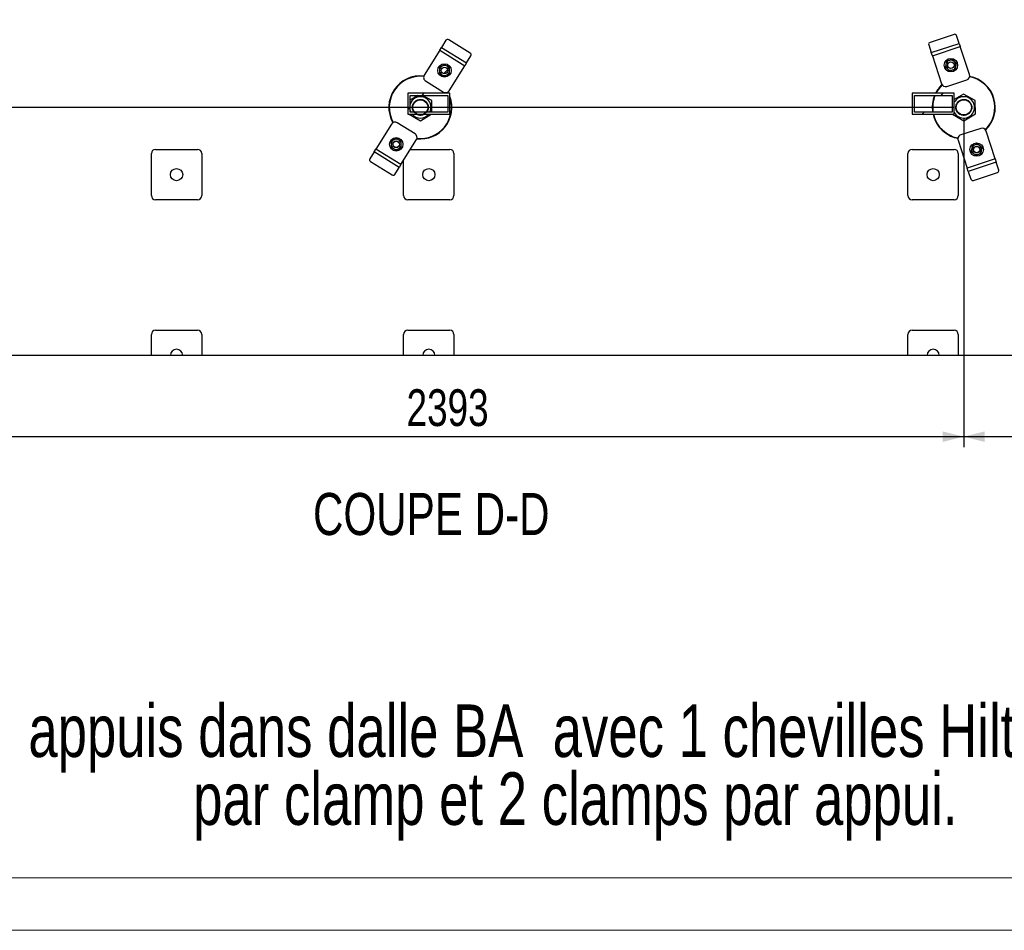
# Model space of a CAD drawing. Header units: millimetres. Extents: x 0 to 841, y 0 to 594.
# Tile 24 of 256: x 454 to 548, y 0 to 87. Entities that reach past the tile are written whole.
import ezdxf

# ---------------------------------------------------------------- set-up
doc = ezdxf.new("R2010")
doc.units = ezdxf.units.MM
for name, color, linetype in [('COTES', 1, 'Continuous'), ('NOTES', 6, 'Continuous'), ('TRAIT-FINS', 9, 'Continuous')]:
    doc.layers.add(name, color=color, linetype=linetype)
doc.layers.add('TRAIT-FORT', color=4, linetype='Continuous', lineweight=25)
doc.styles.add('SLDTEXTSTYLE0', font='TXT', dxfattribs={"width": 0.75})
doc.dimstyles.new('SLDDIMSTYLE0', dxfattribs={"dimtxt": 3.5, "dimasz": 2, "dimexe": 0, "dimexo": 0.0625, "dimgap": 0.875, "dimtad": 1, "dimdec": 0, "dimlfac": 25, "dimrnd": 1e-09, "dimzin": 12, "dimdsep": 46, "dimtxsty": 'SLDTEXTSTYLE0', "dimsah": 1, "dimcen": 0.09, "dimadec": 0, "dimazin": 3, "dimtfac": 1, "dimtdec": 0, "dimtofl": 0, "dimtmove": 0, "dimatfit": 3, "dimfxl": 1, "dimfrac": 2, "dimtolj": 1, "dimtzin": 12, "dimarcsym": 0})

# ---------------------------------------------------------------- blocks, each defined once
blk = doc.blocks.new('SW_NOTE_1')
at = {"layer": 'NOTES', "color": 0, "char_height": 5, "attachment_point": 2, "style": 'SLDTEXTSTYLE0'}
for s, insert in [('Fixation des appuis dans dalle BA  avec 1 chevilles Hilti HSA M16-137', (109.453, 6.445)), ('par clamp et 2 clamps par appui.', (111.76, -0.02))]:
    blk.add_mtext(s, dxfattribs=dict(at, insert=insert))
blk = doc.blocks.new('_D_27')
at = {"layer": 'COTES', "color": 1, "transparency": 16777216}
for p, q in [((503.787, 235.924), (404.187, 235.924)), ((405.187, 235.924), (405.187, 78.324)), ((543.107, 78.324), (404.187, 78.324))]:
    blk.add_line(p, q, dxfattribs=at)
for points in [[(405.187, 235.924), (404.687, 233.924), (405.687, 233.924)], [(405.187, 78.324), (405.687, 80.324), (404.687, 80.324)]]:
    blk.add_solid(points, dxfattribs=at)
at = {"layer": 'COTES', "color": 1, "transparency": 16777216, "insert": (400.675, 151.952), "char_height": 3.5, "attachment_point": 1, "rotation": 90, "style": 'SLDTEXTSTYLE0'}
blk.add_mtext('3940', dxfattribs=at)
blk = doc.blocks.new('_D_28')
at = {"layer": 'COTES', "color": 1, "transparency": 16777216}
for p, q in [((448.387, 77.324), (448.387, 45.985)), ((544.107, 77.324), (544.107, 45.985)), ((448.387, 46.985), (544.107, 46.985))]:
    blk.add_line(p, q, dxfattribs=at)
for points in [[(448.387, 46.985), (450.387, 46.485), (450.387, 47.485)], [(544.107, 46.985), (542.107, 47.485), (542.107, 46.485)]]:
    blk.add_solid(points, dxfattribs=at)
at = {"layer": 'COTES', "color": 1, "transparency": 16777216, "insert": (491.075, 51.497), "char_height": 3.5, "attachment_point": 1, "style": 'SLDTEXTSTYLE0'}
blk.add_mtext('2393', dxfattribs=at)
blk = doc.blocks.new('_D_30')
at = {"layer": 'COTES', "color": 1, "transparency": 16777216}
for p, q in [((544.107, 77.324), (544.107, 45.985)), ((565.187, 53.724), (565.187, 45.985)), ((544.107, 46.985), (565.187, 46.985))]:
    blk.add_line(p, q, dxfattribs=at)
for points in [[(544.107, 46.985), (546.107, 46.485), (546.107, 47.485)], [(565.187, 46.985), (563.187, 47.485), (563.187, 46.485)]]:
    blk.add_solid(points, dxfattribs=at)
at = {"layer": 'COTES', "color": 1, "transparency": 16777216, "insert": (550.768, 51.497), "char_height": 3.5, "attachment_point": 1, "style": 'SLDTEXTSTYLE0'}
blk.add_mtext('527', dxfattribs=at)

msp = doc.modelspace()

# ---------------------------------------------------------------- hatches: boundary and pattern name
at = {"layer": 'TRAIT-FINS'}
h = msp.add_hatch(dxfattribs=at)
h.set_pattern_fill('ANSI31', color=9, angle=3e-322, style=0)
edge = h.paths.add_edge_path(flags=0)
edge.add_arc((542.883, 82.342), 0.305, 0, 360)
h = msp.add_hatch(dxfattribs=at)
h.set_pattern_fill('ANSI31', color=9, angle=3e-322, style=0)
edge = h.paths.add_edge_path(flags=0)
edge.add_arc((494.686, 81.839), 0.305, 0, 360)
h = msp.add_hatch(dxfattribs=at)
h.set_pattern_fill('ANSI31', color=9, style=0)
h.paths.add_polyline_path([(495.207, 77.664), (495.207, 79.664), (491.207, 79.664), (491.207, 77.664)], flags=0)
h.paths.add_polyline_path([(491.407, 77.864), (491.407, 79.464), (495.007, 79.464), (495.007, 77.864)], flags=0)
h = msp.add_hatch(dxfattribs=at)
h.set_pattern_fill('ANSI31', color=9, style=0)
h.paths.add_polyline_path([(495.207, 77.664), (495.207, 79.664), (491.207, 79.664), (491.207, 77.664)], flags=0)
h.paths.add_polyline_path([(491.407, 77.864), (491.407, 79.464), (495.007, 79.464), (495.007, 77.864)], flags=0)
h = msp.add_hatch(dxfattribs=at)
h.set_pattern_fill('ANSI31', color=9, style=0)
h.paths.add_polyline_path([(543.207, 77.664), (543.207, 79.664), (539.207, 79.664), (539.207, 77.664)], flags=0)
h.paths.add_polyline_path([(539.407, 77.864), (539.407, 79.464), (543.007, 79.464), (543.007, 77.864)], flags=0)
h = msp.add_hatch(dxfattribs=at)
h.set_pattern_fill('ANSI31', color=9, style=0)
h.paths.add_polyline_path([(543.207, 77.664), (543.207, 79.664), (539.207, 79.664), (539.207, 77.664)], flags=0)
h.paths.add_polyline_path([(539.407, 77.864), (539.407, 79.464), (543.007, 79.464), (543.007, 77.864)], flags=0)
h = msp.add_hatch(dxfattribs=at)
h.set_pattern_fill('ANSI32', color=9, style=0)
edge = h.paths.add_edge_path(flags=0)
edge.add_arc((492.387, 78.324), 0.72, 0, 360)
h = msp.add_hatch(dxfattribs=at)
h.set_pattern_fill('ANSI32', color=9, style=0)
edge = h.paths.add_edge_path(flags=0)
edge.add_arc((544.107, 78.324), 0.72, 0, 360)
h = msp.add_hatch(dxfattribs=at)
h.set_pattern_fill('ANSI31', color=9, angle=3e-322, style=0)
edge = h.paths.add_edge_path(flags=0)
edge.add_arc((490.089, 74.809), 0.305, 0, 360)
h = msp.add_hatch(dxfattribs=at)
h.set_pattern_fill('ANSI31', color=9, angle=3e-322, style=0)
edge = h.paths.add_edge_path(flags=0)
edge.add_arc((545.332, 74.306), 0.305, 0, 360)
h = msp.add_hatch(dxfattribs=at)
h.set_pattern_fill('ANSI31', color=9, style=0)
edge = h.paths.add_edge_path(flags=0)
edge.add_arc((469.187, 71.924), 0.58, 0, 360)
h = msp.add_hatch(dxfattribs=at)
h.set_pattern_fill('ANSI31', color=9, style=0)
edge = h.paths.add_edge_path(flags=0)
edge.add_arc((493.187, 71.924), 0.58, 0, 360)
h = msp.add_hatch(dxfattribs=at)
h.set_pattern_fill('ANSI31', color=9, style=0)
edge = h.paths.add_edge_path(flags=0)
edge.add_arc((541.187, 71.924), 0.58, 0, 360)
h = msp.add_hatch(dxfattribs=at)
h.set_pattern_fill('ANSI31', color=9, style=0)
edge = h.paths.add_edge_path(flags=0)
edge.add_line((468.607, 54.724), (469.767, 54.724))
edge.add_arc((469.187, 54.724), 0.58, 0, 180)
h = msp.add_hatch(dxfattribs=at)
h.set_pattern_fill('ANSI31', color=9, style=0)
edge = h.paths.add_edge_path(flags=0)
edge.add_line((492.607, 54.724), (493.767, 54.724))
edge.add_arc((493.187, 54.724), 0.58, 360, 540)
h = msp.add_hatch(dxfattribs=at)
h.set_pattern_fill('ANSI31', color=9, style=0)
edge = h.paths.add_edge_path(flags=0)
edge.add_line((540.607, 54.724), (541.767, 54.724))
edge.add_arc((541.187, 54.724), 0.58, 360, 540)

# ---------------------------------------------------------------- linework, layer by layer
at = {"color": 7, "linetype": 'Continuous', "lineweight": 18}
for p, q in [((836, 5), (5, 5)), ((841, 0), (0, 0))]:
    msp.add_line(p, q, dxfattribs=at)
at = {"layer": 'TRAIT-FORT', "color": 4, "linetype": 'Continuous', "lineweight": 25}
for p, q in [((494.824, 84.711), (494.406, 84.039)), ((497.123, 83.485), (495.086, 84.753)), ((543.182, 85.267), (540.903, 84.516)), ((541.015, 83.537), (543.674, 84.413)), ((543.674, 84.413), (543.426, 85.165)), ((543.674, 84.413), (543.774, 84.109)), ((494.237, 83.767), (492.757, 81.39)), ((494.237, 83.767), (494.406, 84.039)), ((494.237, 83.767), (496.614, 82.288)), ((494.406, 84.039), (496.783, 82.56)), ((540.767, 84.289), (541.015, 83.537)), ((541.115, 83.233), (541.015, 83.537)), ((541.115, 83.233), (543.774, 84.109)), ((544.651, 81.45), (543.774, 84.109)), ((496.783, 82.56), (496.614, 82.288)), ((496.783, 82.56), (497.202, 83.232)), ((541.115, 83.233), (541.991, 80.574)), ((495.135, 79.911), (496.614, 82.288)), ((492.886, 80.839), (494.584, 79.783)), ((542.496, 80.319), (544.396, 80.945)), ((495.207, 79.664), (491.207, 79.664)), ((491.207, 79.664), (491.207, 77.664)), ((495.207, 77.664), (495.207, 79.664)), ((539.207, 79.664), (539.207, 77.664)), ((543.207, 79.664), (539.207, 79.664)), ((543.207, 77.664), (543.207, 79.664)), ((492.153, 79.464), (491.407, 79.021)), ((491.407, 79.464), (495.007, 79.464)), ((491.407, 77.864), (491.407, 79.464)), ((493.479, 78.972), (492.604, 79.464)), ((493.493, 77.864), (493.479, 78.972)), ((495.007, 79.464), (495.007, 77.864)), ((539.407, 77.864), (539.407, 79.464)), ((539.407, 79.464), (543.007, 79.464)), ((543.007, 78.95), (543, 78.946)), ((543, 78.946), (543.007, 78.317)), ((543.007, 79.464), (543.007, 77.864)), ((544.092, 79.594), (543.207, 79.069)), ((545.199, 78.972), (544.092, 79.594)), ((545.215, 77.702), (545.199, 78.972)), ((495.007, 77.864), (491.407, 77.864)), ((491.786, 77.864), (491.734, 77.936)), ((543.007, 77.864), (539.407, 77.864)), ((491.889, 75.809), (490.191, 76.865)), ((491.207, 77.664), (495.207, 77.664)), ((491.316, 77.664), (492.403, 77.054)), ((492.403, 77.054), (493.43, 77.664)), ((539.207, 77.664), (543.207, 77.664)), ((543.036, 77.664), (544.123, 77.054)), ((544.123, 77.054), (545.215, 77.702)), ((489.64, 76.737), (488.16, 74.36)), ((545.718, 76.329), (543.819, 75.703)), ((547.099, 73.415), (546.223, 76.074)), ((490.537, 72.881), (492.017, 75.258)), ((543.564, 75.198), (544.44, 72.539)), ((467.187, 74.324), (471.187, 74.324)), ((487.991, 74.088), (487.573, 73.416)), ((487.991, 74.088), (488.16, 74.36)), ((490.368, 72.609), (487.991, 74.088)), ((490.537, 72.881), (488.16, 74.36)), ((491.436, 74.324), (495.187, 74.324)), ((539.187, 74.324), (543.187, 74.324)), ((466.787, 69.924), (466.787, 73.924)), ((471.587, 73.924), (471.587, 69.924)), ((487.651, 73.163), (489.689, 71.895)), ((490.787, 69.924), (490.787, 73.282)), ((495.587, 73.924), (495.587, 69.924)), ((538.787, 69.924), (538.787, 73.924)), ((543.587, 73.924), (543.587, 69.924)), ((547.099, 73.415), (544.44, 72.539)), ((547.2, 73.111), (544.54, 72.235)), ((547.099, 73.415), (547.2, 73.111)), ((547.447, 72.359), (547.2, 73.111)), ((489.95, 71.937), (490.368, 72.609)), ((490.537, 72.881), (490.368, 72.609)), ((544.54, 72.235), (544.44, 72.539)), ((544.54, 72.235), (544.788, 71.483)), ((545.032, 71.381), (547.312, 72.132)), ((471.187, 69.524), (467.187, 69.524)), ((495.187, 69.524), (491.187, 69.524)), ((543.187, 69.524), (539.187, 69.524)), ((466.787, 54.724), (466.787, 56.724)), ((467.187, 57.124), (471.187, 57.124)), ((471.587, 56.724), (471.587, 54.724)), ((490.787, 54.724), (490.787, 56.724)), ((491.187, 57.124), (495.187, 57.124)), ((495.587, 56.724), (495.587, 54.724)), ((538.787, 54.724), (538.787, 56.724)), ((539.187, 57.124), (543.187, 57.124)), ((543.587, 56.724), (543.587, 54.724)), ((466.787, 54.724), (447.587, 54.724)), ((468.607, 54.724), (466.787, 54.724)), ((469.767, 54.724), (468.607, 54.724)), ((471.587, 54.724), (469.767, 54.724)), ((490.787, 54.724), (471.587, 54.724)), ((492.607, 54.724), (490.787, 54.724)), ((493.767, 54.724), (492.607, 54.724)), ((495.587, 54.724), (493.767, 54.724)), ((538.787, 54.724), (495.587, 54.724)), ((540.607, 54.724), (538.787, 54.724)), ((541.767, 54.724), (540.607, 54.724)), ((543.587, 54.724), (541.767, 54.724)), ((562.787, 54.724), (543.587, 54.724))]:
    msp.add_line(p, q, dxfattribs=at)
at = {"layer": 'TRAIT-FORT', "color": 4, "linetype": 'Continuous', "lineweight": 25, "flags": 128}
for points in [[(495.026, 79.664), (495.007, 79.702), (494.97, 79.77)], [(495.007, 79.785), (495.042, 79.721), (495.071, 79.664)], [(491.407, 78.033), (491.441, 77.938), (491.474, 77.864)]]:
    msp.add_lwpolyline(points, dxfattribs=at)
at = {"layer": 'TRAIT-FORT', "color": 4, "linetype": 'Continuous', "lineweight": 25}
for centre, radius in [((494.686, 81.839), 0.64), ((542.883, 82.342), 0.64), ((542.883, 82.342), 0.32), ((542.883, 82.342), 0.305), ((494.686, 81.839), 0.32), ((494.686, 81.839), 0.305), ((492.387, 78.324), 0.72), ((544.107, 78.324), 0.72), ((490.089, 74.809), 0.64), ((490.089, 74.809), 0.32), ((490.089, 74.809), 0.305), ((545.332, 74.306), 0.64), ((545.332, 74.306), 0.32), ((545.332, 74.306), 0.305), ((469.187, 71.924), 0.58), ((493.187, 71.924), 0.58), ((541.187, 71.924), 0.58)]:
    msp.add_circle(centre, radius, dxfattribs=at)
for centre, radius, start, end in [((543.253, 85.093), 0.188, 22.64015, 112.04946), ((494.976, 84.6), 0.188, 54.29509, 143.7044), ((540.95, 84.334), 0.188, 104.42694, 193.83625), ((497.035, 83.319), 0.188, 332.5083, 61.91761), ((542.883, 82.342), 0.48, 108.2382, 168.2382), ((542.883, 82.342), 0.48, 48.2382, 108.2382), ((542.883, 82.342), 0.48, 348.2382, 48.2382), ((494.686, 81.839), 0.48, 118.10635, 178.10635), ((494.686, 81.839), 0.48, 178.10635, 238.10635), ((494.686, 81.839), 0.48, 58.10635, 118.10635), ((494.686, 81.839), 0.48, 298.10635, 358.10635), ((494.686, 81.839), 0.48, 358.10635, 58.10635), ((542.883, 82.342), 0.48, 168.2382, 228.2382), ((542.883, 82.342), 0.48, 228.2382, 288.2382), ((542.883, 82.342), 0.48, 288.2382, 348.2382), ((492.387, 78.324), 3, 83.66671, 209.13874), ((492.387, 78.324), 2.96, 83.79808, 209.22848), ((493.097, 81.179), 0.4, 148.10635, 238.10635), ((494.686, 81.839), 0.48, 238.10635, 298.10635), ((544.271, 81.325), 0.4, 288.2382, 18.2382), ((544.107, 78.324), 2.96, 313.94129, 79.24254), ((544.107, 78.324), 3, 313.81518, 79.23937), ((494.795, 80.122), 0.4, 238.10635, 328.10635), ((544.107, 78.324), 3, 133.81496, 153.46998), ((544.107, 78.324), 2.96, 133.93635, 153.08278), ((542.371, 80.699), 0.4, 198.2382, 288.2382), ((492.387, 78.324), 1.022, 120.69344, 163.47918), ((492.387, 78.324), 1.022, 333.25569, 120.69344), ((492.387, 78.324), 3, 263.66759, 19.94844), ((492.387, 78.324), 2.96, 263.79925, 17.69223), ((544.107, 78.324), 3, 157.66632, 188.82015), ((544.107, 78.324), 2.96, 157.34787, 188.94031), ((544.107, 78.324), 1.022, 208.30283, 120.69344), ((544.107, 78.324), 1.022, 120.69344, 151.69717), ((489.979, 76.526), 0.4, 58.10635, 148.10635), ((492.387, 78.324), 1.022, 220.21564, 319.78436), ((544.107, 78.324), 3, 192.70903, 245.32581), ((544.107, 78.324), 2.96, 192.88371, 245.32581), ((545.843, 75.949), 0.4, 18.2382, 108.2382), ((490.089, 74.809), 0.48, 118.10635, 178.10635), ((490.089, 74.809), 0.48, 58.10635, 118.10635), ((490.089, 74.809), 0.48, 358.10635, 58.10635), ((491.677, 75.469), 0.4, 328.10635, 58.10635), ((544.107, 78.324), 3, 245.32581, 259.24383), ((544.107, 78.324), 2.96, 245.32581, 259.23358), ((543.944, 75.323), 0.4, 108.2382, 198.2382), ((467.187, 73.924), 0.4, 90, 180), ((471.187, 73.924), 0.4, 0, 90), ((490.089, 74.809), 0.48, 178.10635, 238.10635), ((490.089, 74.809), 0.48, 238.10635, 298.10635), ((490.089, 74.809), 0.48, 298.10635, 358.10635), ((495.187, 73.924), 0.4, 0, 90), ((539.187, 73.924), 0.4, 90, 180), ((543.187, 73.924), 0.4, 0, 90), ((545.332, 74.306), 0.48, 168.2382, 228.2382), ((545.332, 74.306), 0.48, 108.2382, 168.2382), ((545.332, 74.306), 0.48, 48.2382, 108.2382), ((545.332, 74.306), 0.48, 288.2382, 348.2382), ((545.332, 74.306), 0.48, 348.2382, 48.2382), ((487.74, 73.329), 0.188, 152.5083, 241.91761), ((545.332, 74.306), 0.48, 228.2382, 288.2382), ((547.265, 72.314), 0.188, 284.42694, 13.83625), ((489.799, 72.048), 0.188, 234.29509, 323.7044), ((544.962, 71.555), 0.188, 202.64015, 292.04946), ((467.187, 69.924), 0.4, 180, 270), ((471.187, 69.924), 0.4, 270, 0), ((491.187, 69.924), 0.4, 180, 270), ((495.187, 69.924), 0.4, 270, 0), ((539.187, 69.924), 0.4, 180, 270), ((543.187, 69.924), 0.4, 270, 0), ((467.187, 56.724), 0.4, 90, 180), ((471.187, 56.724), 0.4, 0, 90), ((491.187, 56.724), 0.4, 90, 180), ((495.187, 56.724), 0.4, 0, 90), ((539.187, 56.724), 0.4, 90, 180), ((543.187, 56.724), 0.4, 0, 90), ((469.187, 54.724), 0.58, 0, 180), ((493.187, 54.724), 0.58, 360, 180), ((541.187, 54.724), 0.58, 360, 180)]:
    msp.add_arc(centre, radius, start, end, dxfattribs=at)
for points, knots in [([(542.469, 82.711), (542.46, 82.666), (542.441, 82.576), (542.422, 82.485), (542.413, 82.439)], [0, 0, 0, 0, 0.498165, 1, 1, 1, 1]), ([(542.732, 82.797), (542.689, 82.783), (542.6, 82.754), (542.513, 82.725), (542.469, 82.711)], [0, 0, 0, 0, 0.497844, 1, 1, 1, 1]), ([(542.996, 82.884), (542.952, 82.87), (542.865, 82.841), (542.777, 82.812), (542.732, 82.797)], [0, 0, 0, 0, 0.498165, 1, 1, 1, 1]), ([(543.202, 82.7), (543.168, 82.73), (543.099, 82.792), (543.03, 82.853), (542.996, 82.884)], [0, 0, 0, 0, 0.497844, 1, 1, 1, 1]), ([(543.409, 82.515), (543.375, 82.545), (543.307, 82.607), (543.237, 82.669), (543.202, 82.7)], [0, 0, 0, 0, 0.498165, 1, 1, 1, 1]), ([(543.353, 82.244), (543.362, 82.289), (543.381, 82.38), (543.4, 82.47), (543.409, 82.515)], [0, 0, 0, 0, 0.4978438, 1, 1, 1, 1]), ([(494.206, 81.855), (494.205, 81.809), (494.201, 81.716), (494.198, 81.624), (494.197, 81.578)], [0, 0, 0, 0, 0.4978437, 1, 1, 1, 1]), ([(494.197, 81.578), (494.236, 81.554), (494.314, 81.505), (494.393, 81.456), (494.432, 81.432)], [0, 0, 0, 0, 0.498165, 1, 1, 1, 1]), ([(494.215, 82.132), (494.214, 82.086), (494.211, 81.995), (494.208, 81.902), (494.206, 81.855)], [0, 0, 0, 0, 0.498165, 1, 1, 1, 1]), ([(494.46, 82.263), (494.419, 82.241), (494.337, 82.197), (494.256, 82.154), (494.215, 82.132)], [0, 0, 0, 0, 0.497844, 1, 1, 1, 1]), ([(494.704, 82.393), (494.664, 82.372), (494.583, 82.328), (494.501, 82.285), (494.46, 82.263)], [0, 0, 0, 0, 0.4981655, 1, 1, 1, 1]), ([(494.939, 82.247), (494.9, 82.271), (494.821, 82.32), (494.743, 82.369), (494.704, 82.393)], [0, 0, 0, 0, 0.497844, 1, 1, 1, 1]), ([(494.912, 81.416), (494.953, 81.438), (495.035, 81.481), (495.116, 81.525), (495.156, 81.546)], [0, 0, 0, 0, 0.497844, 1, 1, 1, 1]), ([(495.175, 82.1), (495.136, 82.124), (495.058, 82.173), (494.979, 82.222), (494.939, 82.247)], [0, 0, 0, 0, 0.498165, 1, 1, 1, 1]), ([(495.156, 81.546), (495.158, 81.592), (495.161, 81.684), (495.164, 81.777), (495.166, 81.823)], [0, 0, 0, 0, 0.498165, 1, 1, 1, 1]), ([(495.166, 81.823), (495.167, 81.87), (495.17, 81.962), (495.173, 82.054), (495.175, 82.1)], [0, 0, 0, 0, 0.497844, 1, 1, 1, 1]), ([(542.413, 82.439), (542.403, 82.394), (542.384, 82.303), (542.366, 82.213), (542.356, 82.168)], [0, 0, 0, 0, 0.497844, 1, 1, 1, 1]), ([(542.356, 82.168), (542.39, 82.138), (542.459, 82.077), (542.528, 82.015), (542.563, 81.984)], [0, 0, 0, 0, 0.498165, 1, 1, 1, 1]), ([(542.563, 81.984), (542.598, 81.953), (542.667, 81.891), (542.735, 81.83), (542.77, 81.799)], [0, 0, 0, 0, 0.497844, 1, 1, 1, 1]), ([(542.77, 81.799), (542.813, 81.813), (542.9, 81.842), (542.989, 81.871), (543.033, 81.886)], [0, 0, 0, 0, 0.498165, 1, 1, 1, 1]), ([(543.033, 81.886), (543.077, 81.9), (543.165, 81.929), (543.252, 81.958), (543.296, 81.972)], [0, 0, 0, 0, 0.497844, 1, 1, 1, 1]), ([(543.296, 81.972), (543.305, 82.017), (543.324, 82.107), (543.343, 82.198), (543.353, 82.244)], [0, 0, 0, 0, 0.498165, 1, 1, 1, 1]), ([(494.432, 81.432), (494.471, 81.407), (494.55, 81.358), (494.628, 81.31), (494.667, 81.285)], [0, 0, 0, 0, 0.497844, 1, 1, 1, 1]), ([(494.667, 81.285), (494.708, 81.307), (494.789, 81.35), (494.871, 81.394), (494.912, 81.416)], [0, 0, 0, 0, 0.4981655, 1, 1, 1, 1]), ([(491.734, 77.936), (491.712, 77.977), (491.668, 78.062), (491.632, 78.205), (491.623, 78.358), (491.645, 78.513), (491.691, 78.636), (491.741, 78.727), (491.798, 78.809), (491.881, 78.899), (491.961, 78.952), (491.999, 78.978)], [0, 0, 0, 0, 0.116497, 0.239972, 0.36858, 0.499917, 0.631255, 0.695633, 0.760028, 0.883503, 1, 1, 1, 1]), ([(491.999, 78.978), (492.04, 78.999), (492.125, 79.043), (492.268, 79.079), (492.421, 79.089), (492.576, 79.066), (492.699, 79.02), (492.79, 78.97), (492.872, 78.913), (492.961, 78.829), (493.044, 78.714), (493.106, 78.585), (493.143, 78.443), (493.152, 78.29), (493.129, 78.135), (493.083, 78.012), (493.035, 77.923), (493.006, 77.883), (492.992, 77.864)], [0, 0, 0, 0, 0.0663772, 0.1367303, 0.2100082, 0.2848413, 0.3596743, 0.3963553, 0.4330464, 0.5033995, 0.5697766, 0.6361538, 0.7065069, 0.7797849, 0.8546179, 0.929451, 0.9661319, 1, 1, 1, 1]), ([(543.454, 77.936), (543.432, 77.977), (543.388, 78.062), (543.352, 78.205), (543.343, 78.358), (543.365, 78.513), (543.411, 78.636), (543.461, 78.727), (543.518, 78.809), (543.601, 78.899), (543.681, 78.952), (543.719, 78.978)], [0, 0, 0, 0, 0.1164968, 0.2399717, 0.3685799, 0.4999174, 0.6312549, 0.6956328, 0.7600283, 0.8835032, 1, 1, 1, 1]), ([(543.719, 78.978), (543.76, 78.999), (543.845, 79.043), (543.988, 79.079), (544.141, 79.089), (544.296, 79.066), (544.419, 79.02), (544.51, 78.97), (544.592, 78.913), (544.681, 78.829), (544.764, 78.714), (544.826, 78.585), (544.863, 78.443), (544.872, 78.29), (544.849, 78.135), (544.804, 78.012), (544.753, 77.921), (544.696, 77.839), (544.613, 77.749), (544.534, 77.696), (544.495, 77.67)], [0, 0, 0, 0, 0.058248, 0.119986, 0.18429, 0.249959, 0.315627, 0.347816, 0.380014, 0.441752, 0.5, 0.558248, 0.619986, 0.68429, 0.749959, 0.815627, 0.847816, 0.880014, 0.941752, 1, 1, 1, 1]), ([(544.495, 77.67), (544.454, 77.649), (544.369, 77.605), (544.226, 77.569), (544.073, 77.559), (543.918, 77.582), (543.795, 77.628), (543.705, 77.678), (543.622, 77.735), (543.532, 77.818), (543.479, 77.897), (543.454, 77.936)], [0, 0, 0, 0, 0.1164968, 0.2399717, 0.3685799, 0.4999174, 0.6312549, 0.6956328, 0.7600283, 0.8835032, 1, 1, 1, 1]), ([(492.762, 77.664), (492.725, 77.645), (492.644, 77.603), (492.506, 77.569), (492.353, 77.559), (492.198, 77.583), (492.084, 77.623), (492.026, 77.656), (492.012, 77.664)], [0, 0, 0, 0, 0.158044, 0.345915, 0.541597, 0.741431, 0.941266, 1, 1, 1, 1]), ([(489.618, 75.102), (489.616, 75.056), (489.613, 74.964), (489.61, 74.871), (489.609, 74.825)], [0, 0, 0, 0, 0.498165, 1, 1, 1, 1]), ([(489.862, 75.232), (489.822, 75.21), (489.74, 75.167), (489.659, 75.123), (489.618, 75.102)], [0, 0, 0, 0, 0.497844, 1, 1, 1, 1]), ([(490.107, 75.363), (490.067, 75.341), (489.986, 75.298), (489.904, 75.254), (489.862, 75.232)], [0, 0, 0, 0, 0.498165, 1, 1, 1, 1]), ([(490.342, 75.216), (490.303, 75.241), (490.224, 75.29), (490.146, 75.338), (490.107, 75.363)], [0, 0, 0, 0, 0.497844, 1, 1, 1, 1]), ([(490.577, 75.07), (490.539, 75.094), (490.461, 75.143), (490.382, 75.192), (490.342, 75.216)], [0, 0, 0, 0, 0.498165, 1, 1, 1, 1]), ([(490.568, 74.793), (490.57, 74.839), (490.573, 74.932), (490.576, 75.024), (490.577, 75.07)], [0, 0, 0, 0, 0.4978437, 1, 1, 1, 1]), ([(489.609, 74.825), (489.607, 74.778), (489.604, 74.686), (489.601, 74.594), (489.6, 74.548)], [0, 0, 0, 0, 0.497844, 1, 1, 1, 1]), ([(489.6, 74.548), (489.638, 74.524), (489.716, 74.475), (489.795, 74.426), (489.835, 74.401)], [0, 0, 0, 0, 0.498165, 1, 1, 1, 1]), ([(489.835, 74.401), (489.874, 74.377), (489.953, 74.328), (490.031, 74.279), (490.07, 74.255)], [0, 0, 0, 0, 0.497844, 1, 1, 1, 1]), ([(490.07, 74.255), (490.111, 74.276), (490.191, 74.32), (490.273, 74.363), (490.315, 74.385)], [0, 0, 0, 0, 0.4981655, 1, 1, 1, 1]), ([(490.315, 74.385), (490.355, 74.407), (490.437, 74.451), (490.518, 74.494), (490.559, 74.516)], [0, 0, 0, 0, 0.497844, 1, 1, 1, 1]), ([(490.559, 74.516), (490.561, 74.562), (490.564, 74.653), (490.567, 74.746), (490.568, 74.793)], [0, 0, 0, 0, 0.498165, 1, 1, 1, 1]), ([(544.862, 74.404), (544.852, 74.359), (544.833, 74.268), (544.815, 74.178), (544.805, 74.133)], [0, 0, 0, 0, 0.4978438, 1, 1, 1, 1]), ([(544.805, 74.133), (544.839, 74.103), (544.908, 74.041), (544.977, 73.979), (545.012, 73.948)], [0, 0, 0, 0, 0.498165, 1, 1, 1, 1]), ([(544.918, 74.676), (544.909, 74.631), (544.89, 74.541), (544.871, 74.45), (544.862, 74.404)], [0, 0, 0, 0, 0.4981655, 1, 1, 1, 1]), ([(545.181, 74.762), (545.137, 74.748), (545.049, 74.719), (544.962, 74.69), (544.918, 74.676)], [0, 0, 0, 0, 0.497844, 1, 1, 1, 1]), ([(545.445, 74.849), (545.401, 74.835), (545.314, 74.806), (545.226, 74.777), (545.181, 74.762)], [0, 0, 0, 0, 0.498165, 1, 1, 1, 1]), ([(545.651, 74.664), (545.617, 74.695), (545.547, 74.757), (545.479, 74.818), (545.445, 74.849)], [0, 0, 0, 0, 0.497844, 1, 1, 1, 1]), ([(545.858, 74.48), (545.824, 74.51), (545.755, 74.571), (545.686, 74.633), (545.651, 74.664)], [0, 0, 0, 0, 0.498165, 1, 1, 1, 1]), ([(545.745, 73.937), (545.754, 73.982), (545.773, 74.072), (545.792, 74.163), (545.802, 74.209)], [0, 0, 0, 0, 0.498165, 1, 1, 1, 1]), ([(545.802, 74.209), (545.811, 74.254), (545.83, 74.345), (545.849, 74.435), (545.858, 74.48)], [0, 0, 0, 0, 0.497844, 1, 1, 1, 1]), ([(545.012, 73.948), (545.046, 73.918), (545.116, 73.856), (545.184, 73.795), (545.219, 73.764)], [0, 0, 0, 0, 0.497844, 1, 1, 1, 1]), ([(545.219, 73.764), (545.262, 73.778), (545.349, 73.807), (545.438, 73.836), (545.482, 73.851)], [0, 0, 0, 0, 0.498165, 1, 1, 1, 1]), ([(545.482, 73.851), (545.526, 73.865), (545.614, 73.894), (545.701, 73.923), (545.745, 73.937)], [0, 0, 0, 0, 0.497844, 1, 1, 1, 1])]:
    msp.add_open_spline(points, degree=3, knots=knots, dxfattribs=at)

# ---------------------------------------------------------------- block references
at = {"layer": 'NOTES', "color": 211}
msp.add_blockref('SW_NOTE_1', (395.379, 15.052), dxfattribs=at)

# ---------------------------------------------------------------- texts
at = {"layer": 'NOTES', "color": 211, "insert": (493.426, 41.623), "char_height": 4, "attachment_point": 2, "style": 'SLDTEXTSTYLE0'}
msp.add_mtext('COUPE D-D', dxfattribs=at)

# ---------------------------------------------------------------- dimensions: what is measured, and where the dimension line sits
at = {"layer": 'COTES', "color": 1}
for base, p1, p2, angle, picture, middle in [((405.187, 78.324), (504.787, 235.924), (544.107, 78.324), 90, '_D_27', (405.187, 157.124)), ((565.187, 46.985), (544.107, 78.324), (565.187, 54.724), 0, '_D_30', (554.647, 46.985))]:
    dim = msp.add_linear_dim(base=base, p1=p1, p2=p2, angle=angle, dimstyle='SLDDIMSTYLE0', dxfattribs=at)
    dim.commit()
    dim.dimension.update_dxf_attribs({"geometry": picture, "text_midpoint": middle, "dimtype": 160})
dim = msp.add_linear_dim(base=(544.107, 46.985), p1=(448.387, 78.324), p2=(544.107, 78.324), dimstyle='SLDDIMSTYLE0', dxfattribs=at)
dim.commit()
dim.dimension.update_dxf_attribs({"geometry": '_D_28', "text_midpoint": (496.247, 46.985), "dimtype": 160})

doc.saveas('drawing.dxf')
